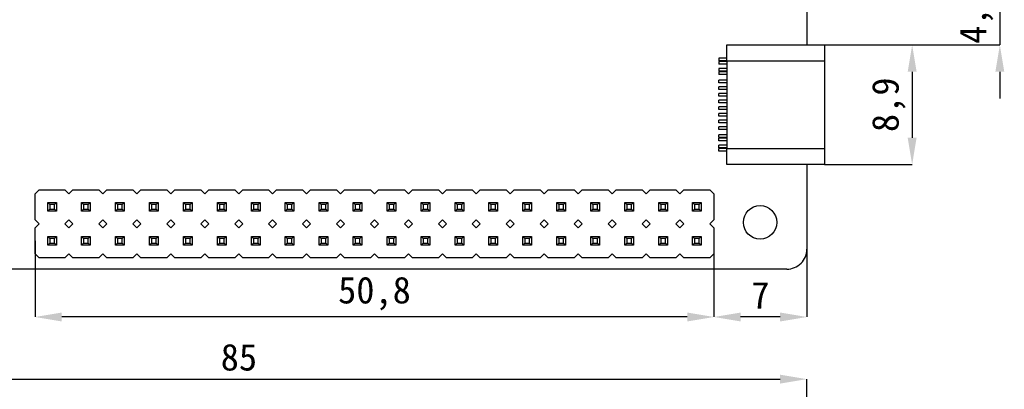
# Model space of a CAD drawing. Header units: millimetres. Extents: x 1628 to 1852, y 2209 to 2446.
# Tile 28 of 34: x 1669 to 1743, y 2367 to 2394. Entities that reach past the tile are written whole.
import ezdxf

# ---------------------------------------------------------------- set-up
doc = ezdxf.new("R2010")
doc.units = ezdxf.units.MM
doc.styles.add('黑体高度2mm', font='simhei.ttf', dxfattribs={"height": 2})
doc.dimstyles.new('红色高度2mm', dxfattribs={"dimtxt": 2, "dimasz": 2, "dimexe": 0, "dimexo": 0, "dimtad": 1, "dimdec": 1, "dimtxsty": '黑体高度2mm', "dimcen": 2.5, "dimclrd": 1, "dimclre": 1, "dimclrt": 1, "dimadec": 0, "dimazin": 0, "dimtfac": 1, "dimtdec": 1, "dimtmove": 0, "dimatfit": 3, "dimfxl": 1, "dimarcsym": 0})

# ---------------------------------------------------------------- blocks, each defined once
blk = doc.blocks.new('*D20')
at = {"color": 1, "lineweight": -2, "transparency": 16777216}
for p, q in [((1742.275, 2398.48), (1742.275, 2400.48)), ((1730.335, 2396.48), (1742.275, 2396.48)), ((1742.275, 2396.48), (1742.275, 2392.247)), ((1729.15, 2392.247), (1742.275, 2392.247)), ((1742.275, 2390.247), (1742.275, 2388.247))]:
    blk.add_line(p, q, dxfattribs=at)
at = {"color": 1, "transparency": 16777216}
for points in [[(1741.942, 2398.48), (1742.609, 2398.48), (1742.275, 2396.48)], [(1741.942, 2390.247), (1742.609, 2390.247), (1742.275, 2392.247)]]:
    blk.add_solid(points, dxfattribs=at)
at = {"layer": 'Defpoints', "color": 0, "transparency": 16777216}
for p in [(1730.335, 2396.48), (1729.15, 2392.247), (1742.275, 2392.247)]:
    blk.add_point(p, dxfattribs=at)
at = {"color": 1, "transparency": 16777216, "insert": (1740.527, 2394.364), "char_height": 2, "attachment_point": 5, "rotation": 90, "style": '黑体高度2mm'}
blk.add_mtext('4,2', dxfattribs=at)
blk = doc.blocks.new('*D21')
at = {"color": 1, "lineweight": -2, "transparency": 16777216}
for p, q in [((1729.15, 2392.247), (1735.713, 2392.247)), ((1735.713, 2390.247), (1735.713, 2385.307)), ((1729.15, 2383.307), (1735.713, 2383.307))]:
    blk.add_line(p, q, dxfattribs=at)
at = {"color": 1, "transparency": 16777216}
for points in [[(1735.379, 2390.247), (1736.046, 2390.247), (1735.713, 2392.247)], [(1735.379, 2385.307), (1736.046, 2385.307), (1735.713, 2383.307)]]:
    blk.add_solid(points, dxfattribs=at)
at = {"layer": 'Defpoints', "color": 0, "transparency": 16777216}
for p in [(1729.15, 2392.247), (1729.15, 2383.307), (1735.713, 2383.307)]:
    blk.add_point(p, dxfattribs=at)
at = {"color": 1, "transparency": 16777216, "insert": (1733.964, 2387.777), "char_height": 2, "attachment_point": 5, "rotation": 90, "style": '黑体高度2mm'}
blk.add_mtext('8,9', dxfattribs=at)
blk = doc.blocks.new('*D22')
at = {"color": 1, "lineweight": -2, "transparency": 16777216}
for p, q in [((1720.88, 2377.615), (1720.88, 2371.918)), ((1727.835, 2376.99), (1727.835, 2371.918)), ((1725.835, 2371.918), (1722.88, 2371.918))]:
    blk.add_line(p, q, dxfattribs=at)
at = {"color": 1, "transparency": 16777216}
for points in [[(1722.88, 2372.251), (1722.88, 2371.584), (1720.88, 2371.918)], [(1725.835, 2372.251), (1725.835, 2371.584), (1727.835, 2371.918)]]:
    blk.add_solid(points, dxfattribs=at)
at = {"layer": 'Defpoints', "color": 0, "transparency": 16777216}
for p in [(1720.88, 2377.615), (1727.835, 2376.99), (1720.88, 2371.918)]:
    blk.add_point(p, dxfattribs=at)
at = {"color": 1, "transparency": 16777216, "insert": (1724.357, 2373.543), "char_height": 2, "attachment_point": 5, "style": '黑体高度2mm'}
blk.add_mtext('7', dxfattribs=at)
blk = doc.blocks.new('*D23')
at = {"color": 1, "lineweight": -2, "transparency": 16777216}
for p, q in [((1670.08, 2377.615), (1670.08, 2371.918)), ((1720.88, 2377.615), (1720.88, 2371.918)), ((1718.88, 2371.918), (1672.08, 2371.918))]:
    blk.add_line(p, q, dxfattribs=at)
at = {"color": 1, "transparency": 16777216}
for points in [[(1672.08, 2372.251), (1672.08, 2371.584), (1670.08, 2371.918)], [(1718.88, 2372.251), (1718.88, 2371.584), (1720.88, 2371.918)]]:
    blk.add_solid(points, dxfattribs=at)
at = {"layer": 'Defpoints', "color": 0, "transparency": 16777216}
for p in [(1670.08, 2377.615), (1720.88, 2377.615), (1670.08, 2371.918)]:
    blk.add_point(p, dxfattribs=at)
at = {"color": 1, "transparency": 16777216, "insert": (1695.48, 2373.672), "char_height": 2, "attachment_point": 5, "style": '黑体高度2mm'}
blk.add_mtext('50,8', dxfattribs=at)
blk = doc.blocks.new('*D24')
at = {"color": 1, "lineweight": -2, "transparency": 16777216}
for p, q in [((1642.835, 2359.155), (1642.835, 2367.275)), ((1644.835, 2367.275), (1725.835, 2367.275)), ((1727.835, 2359.155), (1727.835, 2367.275))]:
    blk.add_line(p, q, dxfattribs=at)
at = {"color": 1, "transparency": 16777216}
for points in [[(1644.835, 2367.608), (1644.835, 2366.941), (1642.835, 2367.275)], [(1725.835, 2367.608), (1725.835, 2366.941), (1727.835, 2367.275)]]:
    blk.add_solid(points, dxfattribs=at)
at = {"layer": 'Defpoints', "color": 0, "transparency": 16777216}
for p in [(1727.835, 2367.275), (1642.835, 2359.155), (1727.835, 2359.155)]:
    blk.add_point(p, dxfattribs=at)
at = {"color": 1, "transparency": 16777216, "insert": (1685.335, 2368.9), "char_height": 2, "attachment_point": 5, "style": '黑体高度2mm'}
blk.add_mtext('85', dxfattribs=at)

msp = doc.modelspace()

# ---------------------------------------------------------------- linework, layer by layer
at = {"color": 7, "linetype": 'Continuous', "lineweight": 25}
for p, q in [((1727.835, 2396.48), (1727.835, 2392.247)), ((1721.85, 2392.247), (1729.15, 2392.247)), ((1721.85, 2391.047), (1721.85, 2392.247)), ((1729.15, 2392.247), (1729.15, 2391.047)), ((1721.25, 2391.252), (1721.25, 2391.052)), ((1721.85, 2391.252), (1721.25, 2391.252)), ((1721.85, 2391.052), (1721.25, 2391.052)), ((1721.25, 2391.002), (1721.25, 2390.802)), ((1721.85, 2391.002), (1721.25, 2391.002)), ((1729.15, 2391.047), (1721.85, 2391.047)), ((1721.85, 2391.047), (1721.85, 2384.507)), ((1729.15, 2391.047), (1729.15, 2384.507)), ((1721.85, 2390.802), (1721.25, 2390.802)), ((1721.85, 2390.48), (1721.25, 2390.48)), ((1721.25, 2390.48), (1721.25, 2390.28)), ((1721.85, 2390.28), (1721.25, 2390.28)), ((1721.25, 2390.23), (1721.25, 2390.03)), ((1721.85, 2390.23), (1721.25, 2390.23)), ((1721.85, 2390.03), (1721.25, 2390.03)), ((1721.25, 2389.427), (1721.25, 2389.627)), ((1721.85, 2389.627), (1721.25, 2389.627)), ((1721.85, 2389.427), (1721.25, 2389.427)), ((1721.85, 2389.127), (1721.25, 2389.127)), ((1721.25, 2388.927), (1721.25, 2389.127)), ((1721.85, 2388.927), (1721.25, 2388.927)), ((1721.85, 2388.627), (1721.25, 2388.627)), ((1721.25, 2388.427), (1721.25, 2388.627)), ((1721.85, 2388.427), (1721.25, 2388.427)), ((1721.85, 2388.127), (1721.25, 2388.127)), ((1721.25, 2387.927), (1721.25, 2388.127)), ((1721.85, 2387.927), (1721.25, 2387.927)), ((1721.85, 2387.627), (1721.25, 2387.627)), ((1721.25, 2387.427), (1721.25, 2387.627)), ((1721.85, 2387.427), (1721.25, 2387.427)), ((1721.25, 2386.927), (1721.25, 2387.127)), ((1721.85, 2387.127), (1721.25, 2387.127)), ((1721.85, 2386.927), (1721.25, 2386.927)), ((1721.85, 2386.627), (1721.25, 2386.627)), ((1721.25, 2386.427), (1721.25, 2386.627)), ((1721.85, 2386.427), (1721.25, 2386.427)), ((1721.85, 2386.127), (1721.25, 2386.127)), ((1721.25, 2385.927), (1721.25, 2386.127)), ((1721.85, 2385.927), (1721.25, 2385.927)), ((1721.85, 2385.525), (1721.25, 2385.525)), ((1721.25, 2385.325), (1721.25, 2385.525)), ((1721.85, 2385.325), (1721.25, 2385.325)), ((1721.85, 2385.275), (1721.25, 2385.275)), ((1721.25, 2385.075), (1721.25, 2385.275)), ((1721.85, 2385.075), (1721.25, 2385.075)), ((1721.25, 2384.552), (1721.25, 2384.752)), ((1721.85, 2384.752), (1721.25, 2384.752)), ((1721.85, 2384.552), (1721.25, 2384.552)), ((1721.85, 2384.502), (1721.25, 2384.502)), ((1721.25, 2384.302), (1721.25, 2384.502)), ((1721.85, 2384.302), (1721.25, 2384.302)), ((1721.85, 2384.507), (1729.15, 2384.507)), ((1721.85, 2383.307), (1721.85, 2384.507)), ((1729.15, 2384.507), (1729.15, 2383.307)), ((1729.15, 2383.307), (1721.85, 2383.307)), ((1727.835, 2383.307), (1727.835, 2376.99)), ((1670.38, 2381.425), (1670.08, 2381.125)), ((1670.38, 2381.425), (1672.32, 2381.425)), ((1672.62, 2381.125), (1672.32, 2381.425)), ((1672.92, 2381.425), (1672.62, 2381.125)), ((1672.92, 2381.425), (1674.86, 2381.425)), ((1675.16, 2381.125), (1674.86, 2381.425)), ((1675.46, 2381.425), (1675.16, 2381.125)), ((1675.46, 2381.425), (1677.4, 2381.425)), ((1677.7, 2381.125), (1677.4, 2381.425)), ((1678, 2381.425), (1677.7, 2381.125)), ((1678, 2381.425), (1679.94, 2381.425)), ((1680.24, 2381.125), (1679.94, 2381.425)), ((1680.54, 2381.425), (1680.24, 2381.125)), ((1680.54, 2381.425), (1682.48, 2381.425)), ((1682.78, 2381.125), (1682.48, 2381.425)), ((1683.08, 2381.425), (1682.78, 2381.125)), ((1683.08, 2381.425), (1685.02, 2381.425)), ((1685.32, 2381.125), (1685.02, 2381.425)), ((1685.62, 2381.425), (1685.32, 2381.125)), ((1685.62, 2381.425), (1687.56, 2381.425)), ((1687.86, 2381.125), (1687.56, 2381.425)), ((1688.16, 2381.425), (1687.86, 2381.125)), ((1688.16, 2381.425), (1690.1, 2381.425)), ((1690.4, 2381.125), (1690.1, 2381.425)), ((1690.7, 2381.425), (1690.4, 2381.125)), ((1690.7, 2381.425), (1692.64, 2381.425)), ((1692.94, 2381.125), (1692.64, 2381.425)), ((1693.24, 2381.425), (1692.94, 2381.125)), ((1693.24, 2381.425), (1695.18, 2381.425)), ((1695.48, 2381.125), (1695.18, 2381.425)), ((1695.78, 2381.425), (1695.48, 2381.125)), ((1695.78, 2381.425), (1697.72, 2381.425)), ((1698.02, 2381.125), (1697.72, 2381.425)), ((1698.32, 2381.425), (1698.02, 2381.125)), ((1698.32, 2381.425), (1700.26, 2381.425)), ((1700.56, 2381.125), (1700.26, 2381.425)), ((1700.86, 2381.425), (1700.56, 2381.125)), ((1700.86, 2381.425), (1702.8, 2381.425)), ((1703.1, 2381.125), (1702.8, 2381.425)), ((1703.4, 2381.425), (1703.1, 2381.125)), ((1703.4, 2381.425), (1705.34, 2381.425)), ((1705.64, 2381.125), (1705.34, 2381.425)), ((1705.94, 2381.425), (1705.64, 2381.125)), ((1705.94, 2381.425), (1707.88, 2381.425)), ((1708.18, 2381.125), (1707.88, 2381.425)), ((1708.48, 2381.425), (1708.18, 2381.125)), ((1708.48, 2381.425), (1710.42, 2381.425)), ((1710.72, 2381.125), (1710.42, 2381.425)), ((1711.02, 2381.425), (1710.72, 2381.125)), ((1711.02, 2381.425), (1712.96, 2381.425)), ((1713.26, 2381.125), (1712.96, 2381.425)), ((1713.56, 2381.425), (1713.26, 2381.125)), ((1713.56, 2381.425), (1715.5, 2381.425)), ((1715.8, 2381.125), (1715.5, 2381.425)), ((1716.1, 2381.425), (1715.8, 2381.125)), ((1716.1, 2381.425), (1718.04, 2381.425)), ((1718.34, 2381.125), (1718.04, 2381.425)), ((1718.64, 2381.425), (1718.34, 2381.125)), ((1718.64, 2381.425), (1720.58, 2381.425)), ((1720.88, 2381.125), (1720.58, 2381.425)), ((1670.08, 2379.185), (1670.08, 2381.125)), ((1720.88, 2381.125), (1720.88, 2379.185)), ((1671.025, 2380.48), (1671.675, 2380.48)), ((1671.175, 2380.33), (1671.025, 2380.48)), ((1671.025, 2379.83), (1671.025, 2380.48)), ((1671.175, 2379.98), (1671.025, 2379.83)), ((1671.675, 2379.83), (1671.025, 2379.83)), ((1671.525, 2380.33), (1671.175, 2380.33)), ((1671.175, 2380.33), (1671.175, 2379.98)), ((1671.175, 2379.98), (1671.525, 2379.98)), ((1671.675, 2380.48), (1671.525, 2380.33)), ((1671.525, 2379.98), (1671.525, 2380.33)), ((1671.675, 2379.83), (1671.525, 2379.98)), ((1671.675, 2380.48), (1671.675, 2379.83)), ((1673.565, 2379.83), (1673.565, 2380.48)), ((1673.715, 2380.33), (1673.565, 2380.48)), ((1673.565, 2380.48), (1674.215, 2380.48)), ((1673.715, 2379.98), (1673.565, 2379.83)), ((1674.215, 2379.83), (1673.565, 2379.83)), ((1673.715, 2380.33), (1673.715, 2379.98)), ((1674.065, 2380.33), (1673.715, 2380.33)), ((1673.715, 2379.98), (1674.065, 2379.98)), ((1674.215, 2380.48), (1674.065, 2380.33)), ((1674.065, 2379.98), (1674.065, 2380.33)), ((1674.215, 2379.83), (1674.065, 2379.98)), ((1674.215, 2380.48), (1674.215, 2379.83)), ((1676.105, 2379.83), (1676.105, 2380.48)), ((1676.255, 2380.33), (1676.105, 2380.48)), ((1676.105, 2380.48), (1676.755, 2380.48)), ((1676.255, 2379.98), (1676.105, 2379.83)), ((1676.755, 2379.83), (1676.105, 2379.83)), ((1676.255, 2380.33), (1676.255, 2379.98)), ((1676.605, 2380.33), (1676.255, 2380.33)), ((1676.255, 2379.98), (1676.605, 2379.98)), ((1676.755, 2380.48), (1676.605, 2380.33)), ((1676.605, 2379.98), (1676.605, 2380.33)), ((1676.755, 2379.83), (1676.605, 2379.98)), ((1676.755, 2380.48), (1676.755, 2379.83)), ((1678.645, 2379.83), (1678.645, 2380.48)), ((1678.795, 2380.33), (1678.645, 2380.48)), ((1678.645, 2380.48), (1679.295, 2380.48)), ((1678.795, 2379.98), (1678.645, 2379.83)), ((1679.295, 2379.83), (1678.645, 2379.83)), ((1678.795, 2380.33), (1678.795, 2379.98)), ((1679.145, 2380.33), (1678.795, 2380.33)), ((1678.795, 2379.98), (1679.145, 2379.98)), ((1679.295, 2380.48), (1679.145, 2380.33)), ((1679.145, 2379.98), (1679.145, 2380.33)), ((1679.295, 2379.83), (1679.145, 2379.98)), ((1679.295, 2380.48), (1679.295, 2379.83)), ((1681.185, 2380.48), (1681.835, 2380.48)), ((1681.335, 2380.33), (1681.185, 2380.48)), ((1681.185, 2379.83), (1681.185, 2380.48)), ((1681.335, 2379.98), (1681.185, 2379.83)), ((1681.835, 2379.83), (1681.185, 2379.83)), ((1681.685, 2380.33), (1681.335, 2380.33)), ((1681.335, 2380.33), (1681.335, 2379.98)), ((1681.335, 2379.98), (1681.685, 2379.98)), ((1681.835, 2380.48), (1681.685, 2380.33)), ((1681.685, 2379.98), (1681.685, 2380.33)), ((1681.835, 2379.83), (1681.685, 2379.98)), ((1681.835, 2380.48), (1681.835, 2379.83)), ((1683.725, 2379.83), (1683.725, 2380.48)), ((1683.875, 2380.33), (1683.725, 2380.48)), ((1683.725, 2380.48), (1684.375, 2380.48)), ((1683.875, 2379.98), (1683.725, 2379.83)), ((1684.375, 2379.83), (1683.725, 2379.83)), ((1683.875, 2380.33), (1683.875, 2379.98)), ((1684.225, 2380.33), (1683.875, 2380.33)), ((1683.875, 2379.98), (1684.225, 2379.98)), ((1684.375, 2380.48), (1684.225, 2380.33)), ((1684.225, 2379.98), (1684.225, 2380.33)), ((1684.375, 2379.83), (1684.225, 2379.98)), ((1684.375, 2380.48), (1684.375, 2379.83)), ((1686.265, 2379.83), (1686.265, 2380.48)), ((1686.415, 2380.33), (1686.265, 2380.48)), ((1686.265, 2380.48), (1686.915, 2380.48)), ((1686.415, 2379.98), (1686.265, 2379.83)), ((1686.915, 2379.83), (1686.265, 2379.83)), ((1686.765, 2380.33), (1686.415, 2380.33)), ((1686.415, 2380.33), (1686.415, 2379.98)), ((1686.415, 2379.98), (1686.765, 2379.98)), ((1686.915, 2380.48), (1686.765, 2380.33)), ((1686.765, 2379.98), (1686.765, 2380.33)), ((1686.915, 2379.83), (1686.765, 2379.98)), ((1686.915, 2380.48), (1686.915, 2379.83)), ((1688.805, 2379.83), (1688.805, 2380.48)), ((1688.955, 2380.33), (1688.805, 2380.48)), ((1688.805, 2380.48), (1689.455, 2380.48)), ((1688.955, 2379.98), (1688.805, 2379.83)), ((1689.455, 2379.83), (1688.805, 2379.83)), ((1688.955, 2380.33), (1688.955, 2379.98)), ((1689.305, 2380.33), (1688.955, 2380.33)), ((1688.955, 2379.98), (1689.305, 2379.98)), ((1689.455, 2380.48), (1689.305, 2380.33)), ((1689.305, 2379.98), (1689.305, 2380.33)), ((1689.455, 2379.83), (1689.305, 2379.98)), ((1689.455, 2380.48), (1689.455, 2379.83)), ((1691.345, 2380.48), (1691.995, 2380.48)), ((1691.495, 2380.33), (1691.345, 2380.48)), ((1691.345, 2379.83), (1691.345, 2380.48)), ((1691.495, 2379.98), (1691.345, 2379.83)), ((1691.995, 2379.83), (1691.345, 2379.83)), ((1691.845, 2380.33), (1691.495, 2380.33)), ((1691.495, 2380.33), (1691.495, 2379.98)), ((1691.495, 2379.98), (1691.845, 2379.98)), ((1691.995, 2380.48), (1691.845, 2380.33)), ((1691.845, 2379.98), (1691.845, 2380.33)), ((1691.995, 2379.83), (1691.845, 2379.98)), ((1691.995, 2380.48), (1691.995, 2379.83)), ((1693.885, 2379.83), (1693.885, 2380.48)), ((1694.035, 2380.33), (1693.885, 2380.48)), ((1693.885, 2380.48), (1694.535, 2380.48)), ((1694.035, 2379.98), (1693.885, 2379.83)), ((1694.535, 2379.83), (1693.885, 2379.83)), ((1694.035, 2380.33), (1694.035, 2379.98)), ((1694.385, 2380.33), (1694.035, 2380.33)), ((1694.035, 2379.98), (1694.385, 2379.98)), ((1694.535, 2380.48), (1694.385, 2380.33)), ((1694.385, 2379.98), (1694.385, 2380.33)), ((1694.535, 2379.83), (1694.385, 2379.98)), ((1694.535, 2380.48), (1694.535, 2379.83)), ((1696.425, 2379.83), (1696.425, 2380.48)), ((1696.575, 2380.33), (1696.425, 2380.48)), ((1696.425, 2380.48), (1697.075, 2380.48)), ((1696.575, 2379.98), (1696.425, 2379.83)), ((1697.075, 2379.83), (1696.425, 2379.83)), ((1696.925, 2380.33), (1696.575, 2380.33)), ((1696.575, 2380.33), (1696.575, 2379.98)), ((1696.575, 2379.98), (1696.925, 2379.98)), ((1697.075, 2380.48), (1696.925, 2380.33)), ((1696.925, 2379.98), (1696.925, 2380.33)), ((1697.075, 2379.83), (1696.925, 2379.98)), ((1697.075, 2380.48), (1697.075, 2379.83)), ((1698.965, 2379.83), (1698.965, 2380.48)), ((1699.115, 2380.33), (1698.965, 2380.48)), ((1698.965, 2380.48), (1699.615, 2380.48)), ((1699.115, 2379.98), (1698.965, 2379.83)), ((1699.615, 2379.83), (1698.965, 2379.83)), ((1699.465, 2380.33), (1699.115, 2380.33)), ((1699.115, 2380.33), (1699.115, 2379.98)), ((1699.115, 2379.98), (1699.465, 2379.98)), ((1699.615, 2380.48), (1699.465, 2380.33)), ((1699.465, 2379.98), (1699.465, 2380.33)), ((1699.615, 2379.83), (1699.465, 2379.98)), ((1699.615, 2380.48), (1699.615, 2379.83)), ((1701.505, 2380.48), (1702.155, 2380.48)), ((1701.655, 2380.33), (1701.505, 2380.48)), ((1701.505, 2379.83), (1701.505, 2380.48)), ((1701.655, 2379.98), (1701.505, 2379.83)), ((1702.155, 2379.83), (1701.505, 2379.83)), ((1702.005, 2380.33), (1701.655, 2380.33)), ((1701.655, 2380.33), (1701.655, 2379.98)), ((1701.655, 2379.98), (1702.005, 2379.98)), ((1702.155, 2380.48), (1702.005, 2380.33)), ((1702.005, 2379.98), (1702.005, 2380.33)), ((1702.155, 2379.83), (1702.005, 2379.98)), ((1702.155, 2380.48), (1702.155, 2379.83)), ((1704.045, 2379.83), (1704.045, 2380.48)), ((1704.195, 2380.33), (1704.045, 2380.48)), ((1704.045, 2380.48), (1704.695, 2380.48)), ((1704.195, 2379.98), (1704.045, 2379.83)), ((1704.695, 2379.83), (1704.045, 2379.83)), ((1704.545, 2380.33), (1704.195, 2380.33)), ((1704.195, 2380.33), (1704.195, 2379.98)), ((1704.195, 2379.98), (1704.545, 2379.98)), ((1704.695, 2380.48), (1704.545, 2380.33)), ((1704.545, 2379.98), (1704.545, 2380.33)), ((1704.695, 2379.83), (1704.545, 2379.98)), ((1704.695, 2380.48), (1704.695, 2379.83)), ((1706.585, 2380.48), (1707.235, 2380.48)), ((1706.735, 2380.33), (1706.585, 2380.48)), ((1706.585, 2379.83), (1706.585, 2380.48)), ((1706.735, 2379.98), (1706.585, 2379.83)), ((1707.235, 2379.83), (1706.585, 2379.83)), ((1707.085, 2380.33), (1706.735, 2380.33)), ((1706.735, 2380.33), (1706.735, 2379.98)), ((1706.735, 2379.98), (1707.085, 2379.98)), ((1707.235, 2380.48), (1707.085, 2380.33)), ((1707.085, 2379.98), (1707.085, 2380.33)), ((1707.235, 2379.83), (1707.085, 2379.98)), ((1707.235, 2380.48), (1707.235, 2379.83)), ((1709.125, 2380.48), (1709.775, 2380.48)), ((1709.275, 2380.33), (1709.125, 2380.48)), ((1709.125, 2379.83), (1709.125, 2380.48)), ((1709.275, 2379.98), (1709.125, 2379.83)), ((1709.775, 2379.83), (1709.125, 2379.83)), ((1709.625, 2380.33), (1709.275, 2380.33)), ((1709.275, 2380.33), (1709.275, 2379.98)), ((1709.275, 2379.98), (1709.625, 2379.98)), ((1709.775, 2380.48), (1709.625, 2380.33)), ((1709.625, 2379.98), (1709.625, 2380.33)), ((1709.775, 2379.83), (1709.625, 2379.98)), ((1709.775, 2380.48), (1709.775, 2379.83)), ((1711.665, 2379.83), (1711.665, 2380.48)), ((1711.815, 2380.33), (1711.665, 2380.48)), ((1711.665, 2380.48), (1712.315, 2380.48)), ((1711.815, 2379.98), (1711.665, 2379.83)), ((1712.315, 2379.83), (1711.665, 2379.83)), ((1711.815, 2380.33), (1711.815, 2379.98)), ((1712.165, 2380.33), (1711.815, 2380.33)), ((1711.815, 2379.98), (1712.165, 2379.98)), ((1712.315, 2380.48), (1712.165, 2380.33)), ((1712.165, 2379.98), (1712.165, 2380.33)), ((1712.315, 2379.83), (1712.165, 2379.98)), ((1712.315, 2380.48), (1712.315, 2379.83)), ((1714.205, 2380.48), (1714.855, 2380.48)), ((1714.355, 2380.33), (1714.205, 2380.48)), ((1714.205, 2379.83), (1714.205, 2380.48)), ((1714.355, 2379.98), (1714.205, 2379.83)), ((1714.855, 2379.83), (1714.205, 2379.83)), ((1714.705, 2380.33), (1714.355, 2380.33)), ((1714.355, 2380.33), (1714.355, 2379.98)), ((1714.355, 2379.98), (1714.705, 2379.98)), ((1714.855, 2380.48), (1714.705, 2380.33)), ((1714.705, 2379.98), (1714.705, 2380.33)), ((1714.855, 2379.83), (1714.705, 2379.98)), ((1714.855, 2380.48), (1714.855, 2379.83)), ((1716.745, 2379.83), (1716.745, 2380.48)), ((1716.895, 2380.33), (1716.745, 2380.48)), ((1716.745, 2380.48), (1717.395, 2380.48)), ((1716.895, 2379.98), (1716.745, 2379.83)), ((1717.395, 2379.83), (1716.745, 2379.83)), ((1717.245, 2380.33), (1716.895, 2380.33)), ((1716.895, 2380.33), (1716.895, 2379.98)), ((1716.895, 2379.98), (1717.245, 2379.98)), ((1717.395, 2380.48), (1717.245, 2380.33)), ((1717.245, 2379.98), (1717.245, 2380.33)), ((1717.395, 2379.83), (1717.245, 2379.98)), ((1717.395, 2380.48), (1717.395, 2379.83)), ((1719.285, 2379.83), (1719.285, 2380.48)), ((1719.435, 2380.33), (1719.285, 2380.48)), ((1719.285, 2380.48), (1719.935, 2380.48)), ((1719.435, 2379.98), (1719.285, 2379.83)), ((1719.935, 2379.83), (1719.285, 2379.83)), ((1719.785, 2380.33), (1719.435, 2380.33)), ((1719.435, 2380.33), (1719.435, 2379.98)), ((1719.435, 2379.98), (1719.785, 2379.98)), ((1719.935, 2380.48), (1719.785, 2380.33)), ((1719.785, 2379.98), (1719.785, 2380.33)), ((1719.935, 2379.83), (1719.785, 2379.98)), ((1719.935, 2380.48), (1719.935, 2379.83)), ((1670.08, 2379.185), (1670.38, 2378.885)), ((1672.32, 2378.885), (1672.62, 2379.185)), ((1672.62, 2379.185), (1672.92, 2378.885)), ((1674.86, 2378.885), (1675.16, 2379.185)), ((1675.16, 2379.185), (1675.46, 2378.885)), ((1677.4, 2378.885), (1677.7, 2379.185)), ((1677.7, 2379.185), (1678, 2378.885)), ((1679.94, 2378.885), (1680.24, 2379.185)), ((1680.24, 2379.185), (1680.54, 2378.885)), ((1682.48, 2378.885), (1682.78, 2379.185)), ((1682.78, 2379.185), (1683.08, 2378.885)), ((1685.02, 2378.885), (1685.32, 2379.185)), ((1685.32, 2379.185), (1685.62, 2378.885)), ((1687.56, 2378.885), (1687.86, 2379.185)), ((1687.86, 2379.185), (1688.16, 2378.885)), ((1690.1, 2378.885), (1690.4, 2379.185)), ((1690.4, 2379.185), (1690.7, 2378.885)), ((1692.64, 2378.885), (1692.94, 2379.185)), ((1692.94, 2379.185), (1693.24, 2378.885)), ((1695.18, 2378.885), (1695.48, 2379.185)), ((1695.48, 2379.185), (1695.78, 2378.885)), ((1697.72, 2378.885), (1698.02, 2379.185)), ((1698.02, 2379.185), (1698.32, 2378.885)), ((1700.26, 2378.885), (1700.56, 2379.185)), ((1700.56, 2379.185), (1700.86, 2378.885)), ((1702.8, 2378.885), (1703.1, 2379.185)), ((1703.1, 2379.185), (1703.4, 2378.885)), ((1705.34, 2378.885), (1705.64, 2379.185)), ((1705.64, 2379.185), (1705.94, 2378.885)), ((1707.88, 2378.885), (1708.18, 2379.185)), ((1708.18, 2379.185), (1708.48, 2378.885)), ((1710.42, 2378.885), (1710.72, 2379.185)), ((1710.72, 2379.185), (1711.02, 2378.885)), ((1712.96, 2378.885), (1713.26, 2379.185)), ((1713.26, 2379.185), (1713.56, 2378.885)), ((1715.5, 2378.885), (1715.8, 2379.185)), ((1715.8, 2379.185), (1716.1, 2378.885)), ((1718.04, 2378.885), (1718.34, 2379.185)), ((1718.34, 2379.185), (1718.64, 2378.885)), ((1720.58, 2378.885), (1720.88, 2379.185)), ((1670.38, 2378.885), (1670.08, 2378.585)), ((1670.08, 2376.645), (1670.08, 2378.585)), ((1672.62, 2378.585), (1672.32, 2378.885)), ((1672.62, 2378.585), (1672.92, 2378.885)), ((1675.16, 2378.585), (1674.86, 2378.885)), ((1675.16, 2378.585), (1675.46, 2378.885)), ((1677.7, 2378.585), (1677.4, 2378.885)), ((1677.7, 2378.585), (1678, 2378.885)), ((1680.24, 2378.585), (1679.94, 2378.885)), ((1680.24, 2378.585), (1680.54, 2378.885)), ((1682.78, 2378.585), (1682.48, 2378.885)), ((1682.78, 2378.585), (1683.08, 2378.885)), ((1685.32, 2378.585), (1685.02, 2378.885)), ((1685.32, 2378.585), (1685.62, 2378.885)), ((1687.86, 2378.585), (1687.56, 2378.885)), ((1687.86, 2378.585), (1688.16, 2378.885)), ((1690.4, 2378.585), (1690.1, 2378.885)), ((1690.4, 2378.585), (1690.7, 2378.885)), ((1692.94, 2378.585), (1692.64, 2378.885)), ((1692.94, 2378.585), (1693.24, 2378.885)), ((1695.48, 2378.585), (1695.18, 2378.885)), ((1695.48, 2378.585), (1695.78, 2378.885)), ((1698.02, 2378.585), (1697.72, 2378.885)), ((1698.02, 2378.585), (1698.32, 2378.885)), ((1700.56, 2378.585), (1700.26, 2378.885)), ((1700.56, 2378.585), (1700.86, 2378.885)), ((1703.1, 2378.585), (1702.8, 2378.885)), ((1703.1, 2378.585), (1703.4, 2378.885)), ((1705.64, 2378.585), (1705.34, 2378.885)), ((1705.64, 2378.585), (1705.94, 2378.885)), ((1708.18, 2378.585), (1707.88, 2378.885)), ((1708.18, 2378.585), (1708.48, 2378.885)), ((1710.72, 2378.585), (1710.42, 2378.885)), ((1710.72, 2378.585), (1711.02, 2378.885)), ((1713.26, 2378.585), (1712.96, 2378.885)), ((1713.26, 2378.585), (1713.56, 2378.885)), ((1715.8, 2378.585), (1715.5, 2378.885)), ((1715.8, 2378.585), (1716.1, 2378.885)), ((1718.34, 2378.585), (1718.04, 2378.885)), ((1718.34, 2378.585), (1718.64, 2378.885)), ((1720.88, 2378.585), (1720.58, 2378.885)), ((1720.88, 2378.585), (1720.88, 2376.645)), ((1671.025, 2377.29), (1671.025, 2377.94)), ((1671.025, 2377.94), (1671.175, 2377.79)), ((1671.025, 2377.94), (1671.675, 2377.94)), ((1671.175, 2377.79), (1671.175, 2377.44)), ((1671.525, 2377.79), (1671.175, 2377.79)), ((1671.675, 2377.94), (1671.525, 2377.79)), ((1671.525, 2377.44), (1671.525, 2377.79)), ((1671.675, 2377.94), (1671.675, 2377.29)), ((1673.565, 2377.29), (1673.565, 2377.94)), ((1673.565, 2377.94), (1673.715, 2377.79)), ((1673.565, 2377.94), (1674.215, 2377.94)), ((1673.715, 2377.79), (1673.715, 2377.44)), ((1674.065, 2377.79), (1673.715, 2377.79)), ((1674.215, 2377.94), (1674.065, 2377.79)), ((1674.065, 2377.44), (1674.065, 2377.79)), ((1674.215, 2377.94), (1674.215, 2377.29)), ((1676.105, 2377.29), (1676.105, 2377.94)), ((1676.105, 2377.94), (1676.255, 2377.79)), ((1676.105, 2377.94), (1676.755, 2377.94)), ((1676.255, 2377.79), (1676.255, 2377.44)), ((1676.605, 2377.79), (1676.255, 2377.79)), ((1676.755, 2377.94), (1676.605, 2377.79)), ((1676.605, 2377.44), (1676.605, 2377.79)), ((1676.755, 2377.94), (1676.755, 2377.29)), ((1678.645, 2377.29), (1678.645, 2377.94)), ((1678.645, 2377.94), (1678.795, 2377.79)), ((1678.645, 2377.94), (1679.295, 2377.94)), ((1678.795, 2377.79), (1678.795, 2377.44)), ((1679.145, 2377.79), (1678.795, 2377.79)), ((1679.295, 2377.94), (1679.145, 2377.79)), ((1679.145, 2377.44), (1679.145, 2377.79)), ((1679.295, 2377.94), (1679.295, 2377.29)), ((1681.185, 2377.29), (1681.185, 2377.94)), ((1681.185, 2377.94), (1681.335, 2377.79)), ((1681.185, 2377.94), (1681.835, 2377.94)), ((1681.335, 2377.79), (1681.335, 2377.44)), ((1681.685, 2377.79), (1681.335, 2377.79)), ((1681.835, 2377.94), (1681.685, 2377.79)), ((1681.685, 2377.44), (1681.685, 2377.79)), ((1681.835, 2377.94), (1681.835, 2377.29)), ((1683.725, 2377.29), (1683.725, 2377.94)), ((1683.725, 2377.94), (1683.875, 2377.79)), ((1683.725, 2377.94), (1684.375, 2377.94)), ((1683.875, 2377.79), (1683.875, 2377.44)), ((1684.225, 2377.79), (1683.875, 2377.79)), ((1684.375, 2377.94), (1684.225, 2377.79)), ((1684.225, 2377.44), (1684.225, 2377.79)), ((1684.375, 2377.94), (1684.375, 2377.29)), ((1686.265, 2377.29), (1686.265, 2377.94)), ((1686.265, 2377.94), (1686.415, 2377.79)), ((1686.265, 2377.94), (1686.915, 2377.94)), ((1686.415, 2377.79), (1686.415, 2377.44)), ((1686.765, 2377.79), (1686.415, 2377.79)), ((1686.915, 2377.94), (1686.765, 2377.79)), ((1686.765, 2377.44), (1686.765, 2377.79)), ((1686.915, 2377.94), (1686.915, 2377.29)), ((1688.805, 2377.29), (1688.805, 2377.94)), ((1688.805, 2377.94), (1688.955, 2377.79)), ((1688.805, 2377.94), (1689.455, 2377.94)), ((1688.955, 2377.79), (1688.955, 2377.44)), ((1689.305, 2377.79), (1688.955, 2377.79)), ((1689.455, 2377.94), (1689.305, 2377.79)), ((1689.305, 2377.44), (1689.305, 2377.79)), ((1689.455, 2377.94), (1689.455, 2377.29)), ((1691.345, 2377.94), (1691.995, 2377.94)), ((1691.345, 2377.94), (1691.495, 2377.79)), ((1691.345, 2377.29), (1691.345, 2377.94)), ((1691.495, 2377.79), (1691.495, 2377.44)), ((1691.845, 2377.79), (1691.495, 2377.79)), ((1691.995, 2377.94), (1691.845, 2377.79)), ((1691.845, 2377.44), (1691.845, 2377.79)), ((1691.995, 2377.94), (1691.995, 2377.29)), ((1693.885, 2377.94), (1694.535, 2377.94)), ((1693.885, 2377.94), (1694.035, 2377.79)), ((1693.885, 2377.29), (1693.885, 2377.94)), ((1694.035, 2377.79), (1694.035, 2377.44)), ((1694.385, 2377.79), (1694.035, 2377.79)), ((1694.535, 2377.94), (1694.385, 2377.79)), ((1694.385, 2377.44), (1694.385, 2377.79)), ((1694.535, 2377.94), (1694.535, 2377.29)), ((1696.425, 2377.94), (1697.075, 2377.94)), ((1696.425, 2377.94), (1696.575, 2377.79)), ((1696.425, 2377.29), (1696.425, 2377.94)), ((1696.575, 2377.79), (1696.575, 2377.44)), ((1696.925, 2377.79), (1696.575, 2377.79)), ((1697.075, 2377.94), (1696.925, 2377.79)), ((1696.925, 2377.44), (1696.925, 2377.79)), ((1697.075, 2377.94), (1697.075, 2377.29)), ((1698.965, 2377.29), (1698.965, 2377.94)), ((1698.965, 2377.94), (1699.115, 2377.79)), ((1698.965, 2377.94), (1699.615, 2377.94)), ((1699.115, 2377.79), (1699.115, 2377.44)), ((1699.465, 2377.79), (1699.115, 2377.79)), ((1699.615, 2377.94), (1699.465, 2377.79)), ((1699.465, 2377.44), (1699.465, 2377.79)), ((1699.615, 2377.94), (1699.615, 2377.29)), ((1701.505, 2377.29), (1701.505, 2377.94)), ((1701.505, 2377.94), (1701.655, 2377.79)), ((1701.505, 2377.94), (1702.155, 2377.94)), ((1701.655, 2377.79), (1701.655, 2377.44)), ((1702.005, 2377.79), (1701.655, 2377.79)), ((1702.155, 2377.94), (1702.005, 2377.79)), ((1702.005, 2377.44), (1702.005, 2377.79)), ((1702.155, 2377.94), (1702.155, 2377.29)), ((1704.045, 2377.94), (1704.695, 2377.94)), ((1704.045, 2377.94), (1704.195, 2377.79)), ((1704.045, 2377.29), (1704.045, 2377.94)), ((1704.195, 2377.79), (1704.195, 2377.44)), ((1704.545, 2377.79), (1704.195, 2377.79)), ((1704.695, 2377.94), (1704.545, 2377.79)), ((1704.545, 2377.44), (1704.545, 2377.79)), ((1704.695, 2377.94), (1704.695, 2377.29)), ((1706.585, 2377.29), (1706.585, 2377.94)), ((1706.585, 2377.94), (1706.735, 2377.79)), ((1706.585, 2377.94), (1707.235, 2377.94)), ((1706.735, 2377.79), (1706.735, 2377.44)), ((1707.085, 2377.79), (1706.735, 2377.79)), ((1707.235, 2377.94), (1707.085, 2377.79)), ((1707.085, 2377.44), (1707.085, 2377.79)), ((1707.235, 2377.94), (1707.235, 2377.29)), ((1709.125, 2377.94), (1709.775, 2377.94)), ((1709.125, 2377.94), (1709.275, 2377.79)), ((1709.125, 2377.29), (1709.125, 2377.94)), ((1709.625, 2377.79), (1709.275, 2377.79)), ((1709.275, 2377.79), (1709.275, 2377.44)), ((1709.775, 2377.94), (1709.625, 2377.79)), ((1709.625, 2377.44), (1709.625, 2377.79)), ((1709.775, 2377.94), (1709.775, 2377.29)), ((1711.665, 2377.29), (1711.665, 2377.94)), ((1711.665, 2377.94), (1711.815, 2377.79)), ((1711.665, 2377.94), (1712.315, 2377.94)), ((1711.815, 2377.79), (1711.815, 2377.44)), ((1712.165, 2377.79), (1711.815, 2377.79)), ((1712.315, 2377.94), (1712.165, 2377.79)), ((1712.165, 2377.44), (1712.165, 2377.79)), ((1712.315, 2377.94), (1712.315, 2377.29)), ((1714.205, 2377.94), (1714.855, 2377.94)), ((1714.205, 2377.94), (1714.355, 2377.79)), ((1714.205, 2377.29), (1714.205, 2377.94)), ((1714.355, 2377.79), (1714.355, 2377.44)), ((1714.705, 2377.79), (1714.355, 2377.79)), ((1714.855, 2377.94), (1714.705, 2377.79)), ((1714.705, 2377.44), (1714.705, 2377.79)), ((1714.855, 2377.94), (1714.855, 2377.29)), ((1716.745, 2377.94), (1717.395, 2377.94)), ((1716.745, 2377.94), (1716.895, 2377.79)), ((1716.745, 2377.29), (1716.745, 2377.94)), ((1716.895, 2377.79), (1716.895, 2377.44)), ((1717.245, 2377.79), (1716.895, 2377.79)), ((1717.395, 2377.94), (1717.245, 2377.79)), ((1717.245, 2377.44), (1717.245, 2377.79)), ((1717.395, 2377.94), (1717.395, 2377.29)), ((1719.285, 2377.29), (1719.285, 2377.94)), ((1719.285, 2377.94), (1719.435, 2377.79)), ((1719.285, 2377.94), (1719.935, 2377.94)), ((1719.435, 2377.79), (1719.435, 2377.44)), ((1719.785, 2377.79), (1719.435, 2377.79)), ((1719.935, 2377.94), (1719.785, 2377.79)), ((1719.785, 2377.44), (1719.785, 2377.79)), ((1719.935, 2377.94), (1719.935, 2377.29)), ((1671.175, 2377.44), (1671.025, 2377.29)), ((1671.675, 2377.29), (1671.025, 2377.29)), ((1671.175, 2377.44), (1671.525, 2377.44)), ((1671.525, 2377.44), (1671.675, 2377.29)), ((1673.715, 2377.44), (1673.565, 2377.29)), ((1674.215, 2377.29), (1673.565, 2377.29)), ((1673.715, 2377.44), (1674.065, 2377.44)), ((1674.065, 2377.44), (1674.215, 2377.29)), ((1676.255, 2377.44), (1676.105, 2377.29)), ((1676.755, 2377.29), (1676.105, 2377.29)), ((1676.255, 2377.44), (1676.605, 2377.44)), ((1676.605, 2377.44), (1676.755, 2377.29)), ((1678.795, 2377.44), (1678.645, 2377.29)), ((1679.295, 2377.29), (1678.645, 2377.29)), ((1678.795, 2377.44), (1679.145, 2377.44)), ((1679.145, 2377.44), (1679.295, 2377.29)), ((1681.335, 2377.44), (1681.185, 2377.29)), ((1681.835, 2377.29), (1681.185, 2377.29)), ((1681.335, 2377.44), (1681.685, 2377.44)), ((1681.685, 2377.44), (1681.835, 2377.29)), ((1683.875, 2377.44), (1683.725, 2377.29)), ((1684.375, 2377.29), (1683.725, 2377.29)), ((1683.875, 2377.44), (1684.225, 2377.44)), ((1684.225, 2377.44), (1684.375, 2377.29)), ((1686.415, 2377.44), (1686.265, 2377.29)), ((1686.915, 2377.29), (1686.265, 2377.29)), ((1686.415, 2377.44), (1686.765, 2377.44)), ((1686.765, 2377.44), (1686.915, 2377.29)), ((1688.955, 2377.44), (1688.805, 2377.29)), ((1689.455, 2377.29), (1688.805, 2377.29)), ((1688.955, 2377.44), (1689.305, 2377.44)), ((1689.305, 2377.44), (1689.455, 2377.29)), ((1691.495, 2377.44), (1691.345, 2377.29)), ((1691.995, 2377.29), (1691.345, 2377.29)), ((1691.495, 2377.44), (1691.845, 2377.44)), ((1691.845, 2377.44), (1691.995, 2377.29)), ((1694.035, 2377.44), (1693.885, 2377.29)), ((1694.535, 2377.29), (1693.885, 2377.29)), ((1694.035, 2377.44), (1694.385, 2377.44)), ((1694.385, 2377.44), (1694.535, 2377.29)), ((1696.575, 2377.44), (1696.425, 2377.29)), ((1697.075, 2377.29), (1696.425, 2377.29)), ((1696.575, 2377.44), (1696.925, 2377.44)), ((1696.925, 2377.44), (1697.075, 2377.29)), ((1699.115, 2377.44), (1698.965, 2377.29)), ((1699.615, 2377.29), (1698.965, 2377.29)), ((1699.115, 2377.44), (1699.465, 2377.44)), ((1699.465, 2377.44), (1699.615, 2377.29)), ((1701.655, 2377.44), (1701.505, 2377.29)), ((1702.155, 2377.29), (1701.505, 2377.29)), ((1701.655, 2377.44), (1702.005, 2377.44)), ((1702.005, 2377.44), (1702.155, 2377.29)), ((1704.195, 2377.44), (1704.045, 2377.29)), ((1704.695, 2377.29), (1704.045, 2377.29)), ((1704.195, 2377.44), (1704.545, 2377.44)), ((1704.545, 2377.44), (1704.695, 2377.29)), ((1706.735, 2377.44), (1706.585, 2377.29)), ((1707.235, 2377.29), (1706.585, 2377.29)), ((1706.735, 2377.44), (1707.085, 2377.44)), ((1707.085, 2377.44), (1707.235, 2377.29)), ((1709.275, 2377.44), (1709.125, 2377.29)), ((1709.775, 2377.29), (1709.125, 2377.29)), ((1709.275, 2377.44), (1709.625, 2377.44)), ((1709.625, 2377.44), (1709.775, 2377.29)), ((1711.815, 2377.44), (1711.665, 2377.29)), ((1712.315, 2377.29), (1711.665, 2377.29)), ((1711.815, 2377.44), (1712.165, 2377.44)), ((1712.165, 2377.44), (1712.315, 2377.29)), ((1714.355, 2377.44), (1714.205, 2377.29)), ((1714.855, 2377.29), (1714.205, 2377.29)), ((1714.355, 2377.44), (1714.705, 2377.44)), ((1714.705, 2377.44), (1714.855, 2377.29)), ((1716.895, 2377.44), (1716.745, 2377.29)), ((1717.395, 2377.29), (1716.745, 2377.29)), ((1716.895, 2377.44), (1717.245, 2377.44)), ((1717.245, 2377.44), (1717.395, 2377.29)), ((1719.435, 2377.44), (1719.285, 2377.29)), ((1719.935, 2377.29), (1719.285, 2377.29)), ((1719.435, 2377.44), (1719.785, 2377.44)), ((1719.785, 2377.44), (1719.935, 2377.29)), ((1670.08, 2376.645), (1670.38, 2376.345)), ((1672.32, 2376.345), (1670.38, 2376.345)), ((1672.32, 2376.345), (1672.62, 2376.645)), ((1672.62, 2376.645), (1672.92, 2376.345)), ((1674.86, 2376.345), (1672.92, 2376.345)), ((1674.86, 2376.345), (1675.16, 2376.645)), ((1675.16, 2376.645), (1675.46, 2376.345)), ((1677.4, 2376.345), (1675.46, 2376.345)), ((1677.4, 2376.345), (1677.7, 2376.645)), ((1677.7, 2376.645), (1678, 2376.345)), ((1679.94, 2376.345), (1678, 2376.345)), ((1679.94, 2376.345), (1680.24, 2376.645)), ((1680.24, 2376.645), (1680.54, 2376.345)), ((1682.48, 2376.345), (1680.54, 2376.345)), ((1682.48, 2376.345), (1682.78, 2376.645)), ((1682.78, 2376.645), (1683.08, 2376.345)), ((1685.02, 2376.345), (1683.08, 2376.345)), ((1685.02, 2376.345), (1685.32, 2376.645)), ((1685.32, 2376.645), (1685.62, 2376.345)), ((1687.56, 2376.345), (1685.62, 2376.345)), ((1687.56, 2376.345), (1687.86, 2376.645)), ((1687.86, 2376.645), (1688.16, 2376.345)), ((1690.1, 2376.345), (1688.16, 2376.345)), ((1690.1, 2376.345), (1690.4, 2376.645)), ((1690.4, 2376.645), (1690.7, 2376.345)), ((1692.64, 2376.345), (1690.7, 2376.345)), ((1692.64, 2376.345), (1692.94, 2376.645)), ((1692.94, 2376.645), (1693.24, 2376.345)), ((1695.18, 2376.345), (1693.24, 2376.345)), ((1695.18, 2376.345), (1695.48, 2376.645)), ((1695.48, 2376.645), (1695.78, 2376.345)), ((1697.72, 2376.345), (1695.78, 2376.345)), ((1697.72, 2376.345), (1698.02, 2376.645)), ((1698.02, 2376.645), (1698.32, 2376.345)), ((1700.26, 2376.345), (1698.32, 2376.345)), ((1700.26, 2376.345), (1700.56, 2376.645)), ((1700.56, 2376.645), (1700.86, 2376.345)), ((1702.8, 2376.345), (1700.86, 2376.345)), ((1702.8, 2376.345), (1703.1, 2376.645)), ((1703.1, 2376.645), (1703.4, 2376.345)), ((1705.34, 2376.345), (1703.4, 2376.345)), ((1705.34, 2376.345), (1705.64, 2376.645)), ((1705.64, 2376.645), (1705.94, 2376.345)), ((1707.88, 2376.345), (1705.94, 2376.345)), ((1707.88, 2376.345), (1708.18, 2376.645)), ((1708.18, 2376.645), (1708.48, 2376.345)), ((1710.42, 2376.345), (1708.48, 2376.345)), ((1710.42, 2376.345), (1710.72, 2376.645)), ((1710.72, 2376.645), (1711.02, 2376.345)), ((1712.96, 2376.345), (1711.02, 2376.345)), ((1712.96, 2376.345), (1713.26, 2376.645)), ((1713.26, 2376.645), (1713.56, 2376.345)), ((1715.5, 2376.345), (1713.56, 2376.345)), ((1715.5, 2376.345), (1715.8, 2376.645)), ((1715.8, 2376.645), (1716.1, 2376.345)), ((1718.04, 2376.345), (1716.1, 2376.345)), ((1718.04, 2376.345), (1718.34, 2376.645)), ((1718.34, 2376.645), (1718.64, 2376.345)), ((1720.58, 2376.345), (1718.64, 2376.345)), ((1720.58, 2376.345), (1720.88, 2376.645)), ((1726.335, 2375.49), (1644.335, 2375.49))]:
    msp.add_line(p, q, dxfattribs=at)
msp.add_circle((1724.335, 2378.99), 1.25, dxfattribs=at)
msp.add_arc((1726.335, 2376.99), 1.5, 269.99634, 0.00366, dxfattribs=at)

# ---------------------------------------------------------------- dimensions: what is measured, and where the dimension line sits
at = {"color": 3}
dim = msp.add_linear_dim(base=(1742.275, 2392.247), p1=(1730.335, 2396.48), p2=(1729.15, 2392.247), angle=90, dimstyle='红色高度2mm', dxfattribs=at)
dim.commit()
dim.dimension.update_dxf_attribs({"geometry": '*D20', "text_midpoint": (1742.275, 2394.364), "dimtype": 160})
dim = msp.add_linear_dim(base=(1735.713, 2383.307), p1=(1729.15, 2392.247), p2=(1729.15, 2383.307), angle=90, dimstyle='红色高度2mm', dxfattribs=at)
dim.commit()
dim.dimension.update_dxf_attribs({"geometry": '*D21', "text_midpoint": (1733.964, 2387.777)})
for base, p1, p2, picture, middle in [((1670.08, 2371.918), (1720.88, 2377.615), (1670.08, 2377.615), '*D23', (1695.48, 2373.672)), ((1720.88, 2371.918), (1727.835, 2376.99), (1720.88, 2377.615), '*D22', (1724.357, 2373.543)), ((1727.835, 2367.275), (1642.835, 2359.155), (1727.835, 2359.155), '*D24', (1685.335, 2368.9))]:
    dim = msp.add_linear_dim(base=base, p1=p1, p2=p2, dimstyle='红色高度2mm', dxfattribs=at)
    dim.commit()
    dim.dimension.update_dxf_attribs({"geometry": picture, "text_midpoint": middle})

doc.saveas('drawing.dxf')
